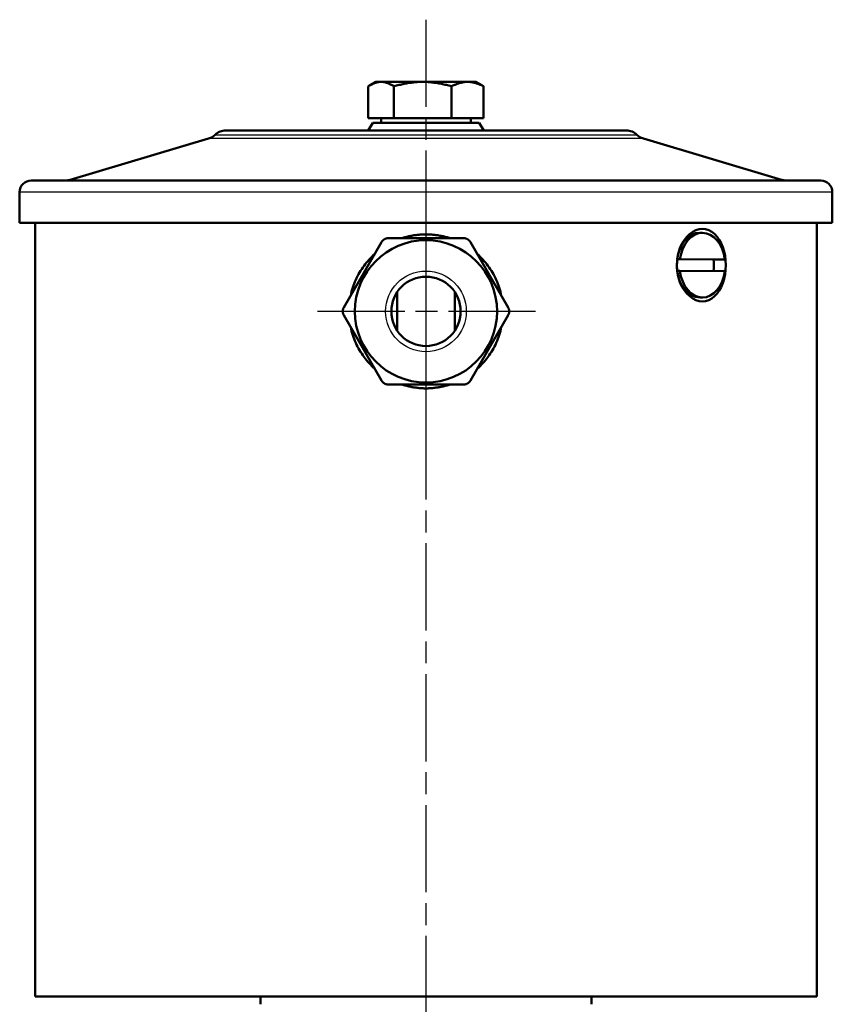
# Model space of a CAD drawing. Header units: millimetres. Extents: x 27 to 364, y 81 to 506.
# Tile 7 of 7: x 259 to 364, y 377 to 505. Entities that reach past the tile are written whole.
import ezdxf

# ---------------------------------------------------------------- set-up
doc = ezdxf.new("R2010")
doc.units = ezdxf.units.MM
doc.header["$LTSCALE"] = 2
doc.linetypes.add('CHAIN', pattern=[0.3543, 0.2362, -0.0295, 0.0591, -0.0295])
for name, color, linetype, lineweight in [('Mittelpunktmarkierung(DIN)', 4, 'CHAIN', 25), ('Sichtbare Kanten(DIN)', 7, 'Continuous', 50), ('Sichtbare tangentiale Kanten(DIN)', 3, 'Continuous', 25)]:
    doc.layers.add(name, color=color, linetype=linetype, lineweight=lineweight)

msp = doc.modelspace()

# ---------------------------------------------------------------- linework, layer by layer
at = {"layer": 'Mittelpunktmarkierung(DIN)', "linetype": 'CHAIN', "ltscale": 23.990969}
for p, q in [((311.43, 504.9), (311.43, 230.48)), ((311.43, 481.26), (311.43, 452.78)), ((325.67, 467.02), (297.2, 467.02))]:
    msp.add_line(p, q, dxfattribs=at)
at = {"layer": 'Sichtbare Kanten(DIN)'}
for p, q in [((303.94, 492.12), (303.94, 496.24)), ((304.93, 496.82), (304.19, 496.39)), ((305.6, 496.82), (304.93, 496.82)), ((311.01, 496.82), (305.6, 496.82)), ((307.26, 492.12), (307.26, 496.24)), ((316.84, 496.82), (311.01, 496.82)), ((314.75, 492.12), (314.75, 496.24)), ((317.93, 496.82), (316.84, 496.82)), ((317.93, 496.82), (318.68, 496.39)), ((318.92, 492.12), (318.92, 496.24)), ((304.51, 491.52), (303.93, 490.52)), ((307.26, 492.12), (303.94, 492.12)), ((304.51, 491.52), (318.36, 491.52)), ((305.62, 492.12), (305.62, 491.52)), ((314.75, 492.12), (307.26, 492.12)), ((318.92, 492.12), (314.75, 492.12)), ((317.25, 492.12), (317.25, 491.52)), ((318.36, 491.52), (318.93, 490.52)), ((337.43, 490.52), (285.42, 490.52)), ((283.19, 489.46), (265.21, 484.1)), ((339.68, 489.46), (357.65, 484.1)), ((260.13, 484.02), (362.73, 484.02)), ((258.63, 482.52), (258.63, 478.52)), ((364.23, 482.52), (364.23, 478.52)), ((258.63, 478.52), (364.23, 478.52)), ((260.63, 378.02), (260.63, 478.52)), ((362.23, 378.02), (362.23, 478.52)), ((347.35, 477.22), (347, 477.22)), ((300.75, 467.52), (305.66, 476.02)), ((306.53, 476.52), (316.34, 476.52)), ((317.21, 476.02), (322.11, 467.52)), ((344.08, 473.79), (344.43, 473.79)), ((348.78, 473.77), (344.09, 473.78)), ((344.43, 473.79), (350.28, 473.77)), ((349.92, 473.77), (348.78, 473.77)), ((350.28, 473.77), (349.92, 473.77)), ((344.43, 472.28), (344.08, 472.28)), ((350.27, 472.26), (344.43, 472.28)), ((307.68, 464.54), (307.68, 469.5)), ((315.19, 464.54), (315.19, 469.5)), ((347.35, 468.82), (347, 468.82)), ((305.66, 458.02), (300.75, 466.52)), ((322.11, 466.52), (317.21, 458.02)), ((316.34, 457.52), (306.53, 457.52)), ((260.63, 378.02), (362.23, 378.02)), ((289.93, 378.02), (289.93, 377.02)), ((332.93, 378.02), (332.93, 377.02))]:
    msp.add_line(p, q, dxfattribs=at)
at = {"layer": 'Sichtbare Kanten(DIN)', "flags": 128}
for points in [[(305.6, 496.82), (305.54, 496.82), (305.47, 496.82), (305.4, 496.81), (305.34, 496.81), (305.27, 496.8), (305.21, 496.79), (305.14, 496.77), (305.07, 496.76), (305.01, 496.74), (304.94, 496.72), (304.87, 496.7), (304.8, 496.68), (304.74, 496.65), (304.67, 496.63), (304.6, 496.6), (304.53, 496.57), (304.46, 496.53), (304.39, 496.5), (304.32, 496.46), (304.24, 496.42), (304.17, 496.38), (304.1, 496.34), (304.02, 496.29), (303.94, 496.24)], [(307.26, 496.24), (307.19, 496.29), (307.11, 496.34), (307.04, 496.38), (306.96, 496.42), (306.89, 496.46), (306.82, 496.5), (306.75, 496.53), (306.68, 496.57), (306.61, 496.6), (306.54, 496.63), (306.47, 496.65), (306.4, 496.68), (306.34, 496.7), (306.27, 496.72), (306.2, 496.74), (306.13, 496.76), (306.07, 496.77), (306, 496.79), (305.93, 496.8), (305.87, 496.81), (305.8, 496.81), (305.74, 496.82), (305.67, 496.82), (305.6, 496.82)], [(311.01, 496.82), (310.86, 496.82), (310.71, 496.82), (310.56, 496.81), (310.41, 496.81), (310.26, 496.8), (310.11, 496.79), (309.96, 496.77), (309.81, 496.76), (309.66, 496.74), (309.51, 496.72), (309.36, 496.7), (309.2, 496.68), (309.05, 496.65), (308.9, 496.63), (308.74, 496.6), (308.58, 496.57), (308.42, 496.53), (308.26, 496.5), (308.1, 496.46), (307.94, 496.42), (307.77, 496.38), (307.6, 496.34), (307.44, 496.29), (307.26, 496.24)], [(314.75, 496.24), (314.58, 496.29), (314.41, 496.34), (314.24, 496.38), (314.08, 496.42), (313.91, 496.46), (313.75, 496.5), (313.59, 496.53), (313.43, 496.57), (313.28, 496.6), (313.12, 496.63), (312.96, 496.65), (312.81, 496.68), (312.66, 496.7), (312.51, 496.72), (312.36, 496.74), (312.2, 496.76), (312.05, 496.77), (311.91, 496.79), (311.76, 496.8), (311.61, 496.81), (311.46, 496.81), (311.31, 496.82), (311.16, 496.82), (311.01, 496.82)], [(316.84, 496.82), (316.75, 496.82), (316.67, 496.82), (316.59, 496.81), (316.5, 496.81), (316.42, 496.8), (316.34, 496.79), (316.25, 496.77), (316.17, 496.76), (316.09, 496.74), (316, 496.72), (315.92, 496.7), (315.83, 496.68), (315.75, 496.65), (315.66, 496.63), (315.57, 496.6), (315.49, 496.57), (315.4, 496.53), (315.31, 496.5), (315.22, 496.46), (315.13, 496.42), (315.04, 496.38), (314.94, 496.34), (314.85, 496.29), (314.75, 496.24)], [(318.92, 496.24), (318.83, 496.29), (318.73, 496.34), (318.64, 496.38), (318.55, 496.42), (318.46, 496.46), (318.37, 496.5), (318.28, 496.53), (318.19, 496.57), (318.1, 496.6), (318.01, 496.63), (317.93, 496.65), (317.84, 496.68), (317.76, 496.7), (317.67, 496.72), (317.59, 496.74), (317.5, 496.76), (317.42, 496.77), (317.34, 496.79), (317.25, 496.8), (317.17, 496.81), (317.09, 496.81), (317, 496.82), (316.92, 496.82), (316.84, 496.82)], [(318.68, 496.39), (318.69, 496.38), (318.7, 496.38), (318.71, 496.37), (318.72, 496.37), (318.73, 496.36), (318.74, 496.36), (318.75, 496.35), (318.76, 496.34), (318.77, 496.34), (318.78, 496.33), (318.79, 496.32), (318.8, 496.32), (318.81, 496.31), (318.82, 496.31), (318.83, 496.3), (318.84, 496.29), (318.85, 496.29), (318.86, 496.28), (318.87, 496.27), (318.88, 496.27), (318.89, 496.26), (318.9, 496.25), (318.91, 496.25), (318.92, 496.24)], [(308.31, 476.52), (308.44, 476.56), (308.57, 476.6), (308.7, 476.64), (308.83, 476.67), (308.96, 476.71), (309.09, 476.74), (309.22, 476.77), (309.35, 476.8), (309.48, 476.83), (309.61, 476.85), (309.74, 476.87), (309.87, 476.9), (310.01, 476.92), (310.14, 476.93), (310.27, 476.95), (310.4, 476.97), (310.53, 476.98), (310.66, 476.99), (310.79, 477), (310.92, 477.01), (311.05, 477.01), (311.18, 477.02), (311.31, 477.02), (311.43, 477.02)], [(311.43, 477.02), (311.56, 477.02), (311.69, 477.02), (311.82, 477.01), (311.95, 477.01), (312.08, 477), (312.21, 476.99), (312.34, 476.98), (312.47, 476.97), (312.6, 476.95), (312.73, 476.93), (312.86, 476.92), (312.99, 476.9), (313.12, 476.87), (313.25, 476.85), (313.39, 476.83), (313.52, 476.8), (313.65, 476.77), (313.78, 476.74), (313.91, 476.71), (314.04, 476.67), (314.17, 476.64), (314.3, 476.6), (314.43, 476.56), (314.56, 476.52)], [(347.35, 468.32), (346.94, 468.36), (346.51, 468.49), (346.1, 468.69), (345.7, 468.98), (345.33, 469.33), (345.01, 469.73), (344.73, 470.18), (344.48, 470.7), (344.29, 471.25), (344.14, 471.84), (344.06, 472.43), (344.03, 473.02), (344.06, 473.61), (344.14, 474.21), (344.29, 474.79), (344.48, 475.35), (344.73, 475.86), (345.01, 476.31), (345.33, 476.71), (345.7, 477.07), (346.1, 477.35), (346.51, 477.56), (346.94, 477.68), (347.35, 477.72)], [(347.35, 477.72), (347.77, 477.68), (348.18, 477.56), (348.57, 477.35), (348.94, 477.07), (349.27, 476.71), (349.55, 476.31), (349.8, 475.86), (350.01, 475.35), (350.18, 474.79), (350.3, 474.21), (350.37, 473.61), (350.4, 473.02), (350.37, 472.43), (350.3, 471.84), (350.18, 471.25), (350.01, 470.7), (349.8, 470.18), (349.55, 469.73), (349.27, 469.33), (348.94, 468.98), (348.57, 468.69), (348.18, 468.49), (347.77, 468.36), (347.35, 468.32)], [(305.66, 476.02), (305.68, 476.06), (305.71, 476.09), (305.73, 476.13), (305.76, 476.16), (305.79, 476.2), (305.82, 476.23), (305.85, 476.26), (305.88, 476.29), (305.92, 476.32), (305.95, 476.34), (305.99, 476.37), (306.03, 476.39), (306.06, 476.41), (306.1, 476.43), (306.14, 476.44), (306.18, 476.46), (306.22, 476.47), (306.27, 476.49), (306.31, 476.5), (306.35, 476.51), (306.4, 476.51), (306.44, 476.52), (306.48, 476.52), (306.53, 476.52)], [(316.34, 476.52), (316.38, 476.52), (316.43, 476.52), (316.47, 476.51), (316.51, 476.51), (316.56, 476.5), (316.6, 476.49), (316.64, 476.47), (316.68, 476.46), (316.73, 476.44), (316.76, 476.43), (316.8, 476.41), (316.84, 476.39), (316.88, 476.37), (316.91, 476.34), (316.95, 476.32), (316.98, 476.29), (317.02, 476.26), (317.05, 476.23), (317.08, 476.2), (317.11, 476.16), (317.13, 476.13), (317.16, 476.09), (317.18, 476.06), (317.21, 476.02)], [(301.65, 469.07), (301.71, 469.33), (301.77, 469.59), (301.84, 469.85), (301.92, 470.1), (302.01, 470.36), (302.1, 470.61), (302.2, 470.86), (302.31, 471.11), (302.42, 471.35), (302.54, 471.59), (302.67, 471.83), (302.8, 472.06), (302.94, 472.29), (303.08, 472.52), (303.23, 472.73), (303.38, 472.95), (303.54, 473.16), (303.7, 473.36), (303.87, 473.56), (304.04, 473.76), (304.22, 473.94), (304.4, 474.12), (304.58, 474.3), (304.77, 474.47)], [(318.1, 474.47), (318.29, 474.3), (318.47, 474.12), (318.65, 473.94), (318.82, 473.76), (319, 473.56), (319.16, 473.36), (319.33, 473.16), (319.48, 472.95), (319.64, 472.73), (319.79, 472.52), (319.93, 472.29), (320.07, 472.06), (320.2, 471.83), (320.33, 471.59), (320.45, 471.35), (320.56, 471.11), (320.67, 470.86), (320.77, 470.61), (320.86, 470.36), (320.95, 470.1), (321.02, 469.85), (321.1, 469.59), (321.16, 469.33), (321.22, 469.07)], [(344.09, 473.78), (344.09, 473.78), (344.09, 473.78), (344.09, 473.78), (344.09, 473.78), (344.09, 473.78), (344.09, 473.78), (344.09, 473.78), (344.09, 473.78), (344.09, 473.78), (344.09, 473.78), (344.09, 473.78), (344.09, 473.78), (344.09, 473.78), (344.09, 473.79), (344.09, 473.79), (344.08, 473.79), (344.08, 473.79), (344.08, 473.79), (344.08, 473.79), (344.08, 473.79), (344.08, 473.79), (344.08, 473.79), (344.08, 473.79), (344.08, 473.79)], [(300.75, 466.52), (300.73, 466.56), (300.71, 466.6), (300.69, 466.64), (300.68, 466.68), (300.67, 466.72), (300.65, 466.76), (300.64, 466.81), (300.63, 466.85), (300.63, 466.89), (300.62, 466.94), (300.62, 466.98), (300.62, 467.02), (300.62, 467.06), (300.62, 467.11), (300.63, 467.15), (300.63, 467.19), (300.64, 467.24), (300.65, 467.28), (300.67, 467.32), (300.68, 467.36), (300.69, 467.4), (300.71, 467.44), (300.73, 467.48), (300.75, 467.52)], [(322.11, 467.52), (322.14, 467.48), (322.15, 467.44), (322.17, 467.4), (322.19, 467.36), (322.2, 467.32), (322.21, 467.28), (322.22, 467.24), (322.23, 467.19), (322.24, 467.15), (322.24, 467.11), (322.25, 467.06), (322.25, 467.02), (322.25, 466.98), (322.24, 466.94), (322.24, 466.89), (322.23, 466.85), (322.22, 466.81), (322.21, 466.76), (322.2, 466.72), (322.19, 466.68), (322.17, 466.64), (322.15, 466.6), (322.14, 466.56), (322.11, 466.52)], [(304.77, 459.57), (304.58, 459.74), (304.4, 459.92), (304.22, 460.1), (304.04, 460.29), (303.87, 460.48), (303.7, 460.68), (303.54, 460.88), (303.38, 461.09), (303.23, 461.31), (303.08, 461.53), (302.94, 461.75), (302.8, 461.98), (302.67, 462.21), (302.54, 462.45), (302.42, 462.69), (302.31, 462.93), (302.2, 463.18), (302.1, 463.43), (302.01, 463.68), (301.92, 463.94), (301.84, 464.2), (301.77, 464.46), (301.71, 464.72), (301.65, 464.98)], [(321.22, 464.98), (321.16, 464.72), (321.1, 464.46), (321.02, 464.2), (320.95, 463.94), (320.86, 463.68), (320.77, 463.43), (320.67, 463.18), (320.56, 462.93), (320.45, 462.69), (320.33, 462.45), (320.2, 462.21), (320.07, 461.98), (319.93, 461.75), (319.79, 461.53), (319.64, 461.31), (319.48, 461.09), (319.33, 460.88), (319.16, 460.68), (319, 460.48), (318.82, 460.29), (318.65, 460.1), (318.47, 459.92), (318.29, 459.74), (318.1, 459.57)], [(306.53, 457.52), (306.48, 457.52), (306.44, 457.53), (306.4, 457.53), (306.35, 457.54), (306.31, 457.55), (306.27, 457.56), (306.22, 457.57), (306.18, 457.58), (306.14, 457.6), (306.1, 457.62), (306.06, 457.63), (306.03, 457.66), (305.99, 457.68), (305.95, 457.7), (305.92, 457.73), (305.88, 457.75), (305.85, 457.78), (305.82, 457.81), (305.79, 457.85), (305.76, 457.88), (305.73, 457.91), (305.71, 457.95), (305.68, 457.98), (305.66, 458.02)], [(317.21, 458.02), (317.18, 457.98), (317.16, 457.95), (317.13, 457.91), (317.11, 457.88), (317.08, 457.85), (317.05, 457.81), (317.02, 457.78), (316.98, 457.75), (316.95, 457.73), (316.91, 457.7), (316.88, 457.68), (316.84, 457.66), (316.8, 457.63), (316.76, 457.62), (316.73, 457.6), (316.68, 457.58), (316.64, 457.57), (316.6, 457.56), (316.56, 457.55), (316.51, 457.54), (316.47, 457.53), (316.43, 457.53), (316.38, 457.52), (316.34, 457.52)], [(311.43, 457.02), (311.31, 457.02), (311.18, 457.02), (311.05, 457.03), (310.92, 457.04), (310.79, 457.04), (310.66, 457.05), (310.53, 457.06), (310.4, 457.08), (310.27, 457.09), (310.14, 457.11), (310.01, 457.13), (309.87, 457.15), (309.74, 457.17), (309.61, 457.19), (309.48, 457.22), (309.35, 457.24), (309.22, 457.27), (309.09, 457.3), (308.96, 457.33), (308.83, 457.37), (308.7, 457.4), (308.57, 457.44), (308.44, 457.48), (308.31, 457.52)], [(314.56, 457.52), (314.43, 457.48), (314.3, 457.44), (314.17, 457.4), (314.04, 457.37), (313.91, 457.33), (313.78, 457.3), (313.65, 457.27), (313.52, 457.24), (313.39, 457.22), (313.25, 457.19), (313.12, 457.17), (312.99, 457.15), (312.86, 457.13), (312.73, 457.11), (312.6, 457.09), (312.47, 457.08), (312.34, 457.06), (312.21, 457.05), (312.08, 457.04), (311.95, 457.04), (311.82, 457.03), (311.69, 457.02), (311.56, 457.02), (311.43, 457.02)]]:
    msp.add_lwpolyline(points, dxfattribs=at)
at = {"layer": 'Sichtbare Kanten(DIN)'}
for radius in [9.24, 4.5]:
    msp.add_circle((311.43, 467.02), radius, dxfattribs=at)
for centre, radius, start, end in [((282.62, 491.38), 2, 286.6, 314.3632), ((285.42, 488.52), 2, 90, 134.3632), ((337.45, 488.52), 2, 45.6368, 90), ((340.25, 491.38), 2, 225.6368, 253.4), ((260.13, 482.52), 1.5, 90, 180), ((264.64, 486.02), 2, 270, 286.6), ((358.23, 486.02), 2, 253.4, 270), ((362.73, 482.52), 1.5, 0, 90)]:
    msp.add_arc(centre, radius, start, end, dxfattribs=at)
for centre, major_axis, start_param, end_param in [((347, 473.02), (0, 4.2), 0, 1.38764), ((347.35, 473.02), (0, 4.2), 4.890721, 7.670825), ((346.44, 473.02), (0, 3.4), 1.344459, 1.791716), ((346.44, 473.02), (0, -3.4), 1.345405, 1.79231), ((347, 473.02), (0, -4.2), 4.890721, 6.283185), ((347.35, 473.02), (0, -4.2), 4.890721, 7.670825)]:
    msp.add_ellipse(centre, major_axis=major_axis, ratio=0.707107, start_param=start_param, end_param=end_param, dxfattribs=at)
at = {"layer": 'Sichtbare tangentiale Kanten(DIN)'}
for p, q in [((284.02, 489.95), (338.83, 489.95)), ((339.68, 489.46), (283.19, 489.46)), ((265.21, 484.1), (357.65, 484.1)), ((364.23, 482.52), (258.63, 482.52))]:
    msp.add_line(p, q, dxfattribs=at)
msp.add_circle((311.43, 467.02), 5.24, dxfattribs=at)
msp.add_arc((285.42, 488.52), 2, 90, 134.3632, dxfattribs=at)

doc.saveas('drawing.dxf')
